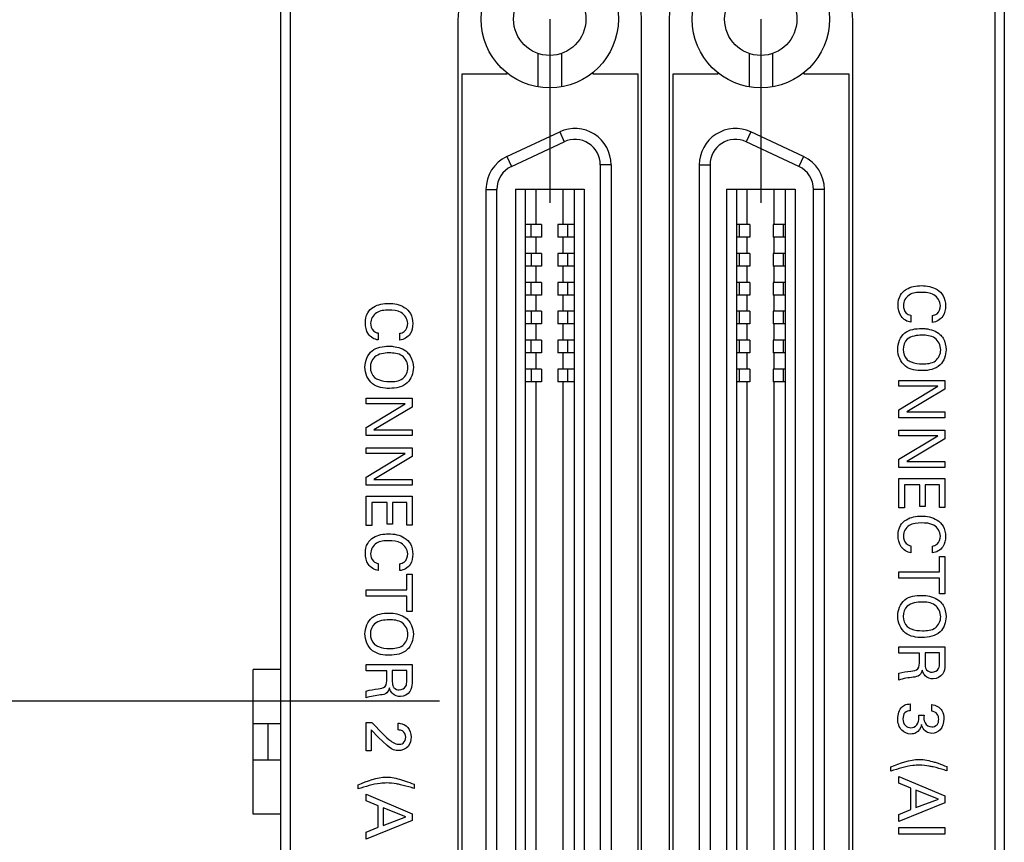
# Model space of a CAD drawing. Header units: inches. Extents: x 0.2 to 16.8, y 0.1 to 10.8.
# Tile 9 of 30: x 2.4 to 3.5, y 6.9 to 7.8. Entities that reach past the tile are written whole.
import ezdxf

# ---------------------------------------------------------------- set-up
doc = ezdxf.new("R2010")
doc.units = ezdxf.units.IN
doc.header["$LTSCALE"] = 0.935
doc.header["$MEASUREMENT"] = 0
doc.linetypes.add('CENTER', pattern=[0.6, 0.375, -0.075, 0.075, -0.075])
doc.layers.get('0').update_dxf_attribs({"linetype": 'CONTINUOUS'})
for name, color, linetype in [('02___PRT_ALL_AXES', 7, 'CONTINUOUS'), ('DEFAULT_1', 7, 'CENTER'), ('DIMENSIONS', 7, 'CONTINUOUS')]:
    doc.layers.add(name, color=color, linetype=linetype)
doc.styles.get("Standard").update_dxf_attribs({"font": 'txt', "width": 0.8})
doc.dimstyles.new('DIMSTYLE_1', dxfattribs={"dimtxt": 0.125, "dimasz": 0.18, "dimexe": 0.125, "dimexo": 0.0625, "dimgap": 0.0625, "dimtad": 0, "dimtih": 1, "dimtoh": 1, "dimzin": 4, "dimdsep": 46, "dimtxsty": 'STANDARD', "dimblk": '_FILLED', "dimblk1": '_FILLED', "dimblk2": '_FILLED', "dimcen": 0.09, "dimadec": 0, "dimazin": 0, "dimtp": 0.001, "dimtm": 0.001, "dimtfac": 1, "dimtofl": 0, "dimtmove": 0, "dimatfit": 3, "dimldrblk": '_FILLED', "dimfxl": 1, "dimtolj": 1, "dimtzin": 4, "dimarcsym": 0})

# ---------------------------------------------------------------- blocks, each defined once
blk = doc.blocks.new('_FILLED')
at = {"color": 0, "linetype": 'BYBLOCK'}
blk.add_solid([(0, 0), (-1, 0.1736), (-1, -0.1736)], dxfattribs=at)
blk = doc.blocks.new('*D10')
at = {"layer": 'DIMENSIONS', "color": 2, "linetype": 'CONTINUOUS'}
for p, q in [((2.892, 7.0838), (1.8141, 7.0838)), ((1.9391, 7.0838), (1.9391, 6.3458)), ((1.9391, 5.3578), (1.9391, 6.0958)), ((2.8802, 5.3578), (1.8141, 5.3578))]:
    blk.add_line(p, q, dxfattribs=at)
at = {"layer": 'DIMENSIONS', "color": 2, "linetype": 'CONTINUOUS', "xscale": 0.18, "yscale": 0.18, "zscale": 0.18}
for p, rotation in [((1.9391, 7.0838), 90), ((1.9391, 5.3578), 270)]:
    blk.add_blockref('_FILLED', p, dxfattribs=dict(at, rotation=rotation))
at = {"layer": 'DIMENSIONS', "color": 2, "linetype": 'CONTINUOUS', "insert": (1.9391, 6.2833), "char_height": 0.125, "width": 1.125, "attachment_point": 2, "line_spacing_factor": 0.9}
blk.add_mtext('1.73{\\Ftxt.shx;\\W1.000000;\\H0.125000; }[43.8]', dxfattribs=at)
blk = doc.blocks.new('*D11')
at = {"layer": 'DIMENSIONS', "color": 2, "linetype": 'CONTINUOUS'}
for p, q in [((2.8011, 8.4971), (1.0641, 8.4971)), ((1.1891, 8.4971), (1.1891, 7.9155)), ((1.1891, 7.0838), (1.1891, 7.6655)), ((2.892, 7.0838), (1.0641, 7.0838))]:
    blk.add_line(p, q, dxfattribs=at)
at = {"layer": 'DIMENSIONS', "color": 2, "linetype": 'CONTINUOUS', "xscale": 0.18, "yscale": 0.18, "zscale": 0.18}
for p, rotation in [((1.1891, 8.4971), 90), ((1.1891, 7.0838), 270)]:
    blk.add_blockref('_FILLED', p, dxfattribs=dict(at, rotation=rotation))
at = {"layer": 'DIMENSIONS', "color": 2, "linetype": 'CONTINUOUS', "insert": (1.1891, 7.853), "char_height": 0.125, "width": 1.125, "attachment_point": 2, "line_spacing_factor": 0.9}
blk.add_mtext('1.41{\\Ftxt.shx;\\W1.000000;\\H0.125000; }[35.9]', dxfattribs=at)

msp = doc.modelspace()

# ---------------------------------------------------------------- linework, layer by layer
at = {"color": 7, "linetype": 'CONTINUOUS'}
for p, q in [((2.7192, 3.4814), (2.7192, 8.6191)), ((3.5072, 3.4814), (3.5072, 8.6191)), ((2.7292, 8.5891), (2.7292, 4.5191)), ((3.4972, 4.5191), (3.4972, 8.5891)), ((2.912, 7.8248), (2.912, 6.3398)), ((3.112, 6.3398), (3.112, 7.8248)), ((3.142, 7.8248), (3.142, 6.3398)), ((3.342, 6.3398), (3.342, 7.8248)), ((2.9992, 7.7887), (2.9992, 7.7522)), ((3.0247, 7.7887), (3.0247, 7.7522)), ((3.2291, 7.7887), (3.2291, 7.7522)), ((3.2547, 7.7887), (3.2547, 7.7522)), ((2.9654, 7.6764), (3.0229, 7.7032)), ((3.0229, 7.7032), (3.0279, 7.6925)), ((3.231, 7.7032), (3.226, 7.6925)), ((3.2884, 7.6764), (3.231, 7.7032)), ((2.9704, 7.6656), (3.0279, 7.6925)), ((3.2834, 7.6656), (3.226, 7.6925)), ((2.9654, 7.6764), (2.9704, 7.6656)), ((3.2884, 7.6764), (3.2834, 7.6656)), ((3.0671, 7.6675), (3.0671, 6.5002)), ((3.0789, 7.6675), (3.0671, 7.6675)), ((3.0789, 7.6675), (3.0789, 6.5002)), ((3.1749, 7.6675), (3.1749, 6.5002)), ((3.1749, 7.6675), (3.1868, 7.6675)), ((3.1868, 7.6675), (3.1868, 6.5002)), ((2.9427, 6.527), (2.9427, 7.6407)), ((2.9427, 7.6407), (2.9545, 7.6407)), ((2.9545, 6.527), (2.9545, 7.6407)), ((2.9746, 7.6409), (2.9746, 6.5267)), ((2.9746, 7.6409), (3.0494, 7.6409)), ((2.9854, 7.6409), (2.9854, 6.5267)), ((2.9972, 7.6025), (2.9972, 7.6409)), ((3.0267, 7.6025), (3.0267, 7.6409)), ((3.0385, 7.6409), (3.0385, 6.5267)), ((3.0494, 7.6409), (3.0494, 6.5267)), ((3.2045, 7.6409), (3.2045, 6.5267)), ((3.2045, 7.6409), (3.2793, 7.6409)), ((3.2153, 7.6409), (3.2153, 6.5267)), ((3.2271, 7.6025), (3.2271, 7.6409)), ((3.2566, 7.6025), (3.2566, 7.6409)), ((3.2684, 7.6409), (3.2684, 6.5267)), ((3.2793, 7.6409), (3.2793, 6.5267)), ((3.2994, 6.527), (3.2994, 7.6407)), ((3.3112, 7.6407), (3.2994, 7.6407)), ((3.3112, 6.527), (3.3112, 7.6407)), ((3.003, 7.6025), (2.9854, 7.6025)), ((2.9919, 7.5887), (2.9919, 7.6025)), ((3.003, 7.6025), (3.003, 7.5887)), ((3.0207, 7.6025), (3.0207, 7.5887)), ((3.0385, 7.6025), (3.0207, 7.6025)), ((3.0318, 7.5887), (3.0318, 7.6025)), ((3.2299, 7.6025), (3.2153, 7.6025)), ((3.2188, 7.5887), (3.2188, 7.6025)), ((3.2299, 7.6025), (3.2299, 7.5887)), ((3.2555, 7.6025), (3.2555, 7.5887)), ((3.2684, 7.6025), (3.2555, 7.6025)), ((3.2665, 7.5887), (3.2665, 7.6025)), ((3.003, 7.5887), (2.9854, 7.5887)), ((2.9972, 7.571), (2.9972, 7.5887)), ((3.0385, 7.5887), (3.0207, 7.5887)), ((3.0267, 7.571), (3.0267, 7.5887)), ((3.2299, 7.5887), (3.2153, 7.5887)), ((3.2271, 7.571), (3.2271, 7.5887)), ((3.2684, 7.5887), (3.2555, 7.5887)), ((3.2566, 7.571), (3.2566, 7.5887)), ((3.0031, 7.571), (2.9854, 7.571)), ((2.992, 7.5572), (2.992, 7.571)), ((3.0031, 7.571), (3.0031, 7.5572)), ((3.0208, 7.571), (3.0208, 7.5572)), ((3.0385, 7.571), (3.0208, 7.571)), ((3.0319, 7.5572), (3.0319, 7.571)), ((3.2299, 7.571), (3.2153, 7.571)), ((3.2188, 7.5572), (3.2188, 7.571)), ((3.2299, 7.571), (3.2299, 7.5572)), ((3.2555, 7.571), (3.2555, 7.5572)), ((3.2684, 7.571), (3.2555, 7.571)), ((3.2665, 7.5572), (3.2665, 7.571)), ((3.0031, 7.5572), (2.9854, 7.5572)), ((2.9972, 7.5395), (2.9972, 7.5572)), ((3.0385, 7.5572), (3.0208, 7.5572)), ((3.0267, 7.5395), (3.0267, 7.5572)), ((3.2299, 7.5572), (3.2153, 7.5572)), ((3.2271, 7.5395), (3.2271, 7.5572)), ((3.2684, 7.5572), (3.2555, 7.5572)), ((3.2566, 7.5395), (3.2566, 7.5572)), ((3.003, 7.5395), (2.9854, 7.5395)), ((2.9919, 7.5257), (2.9919, 7.5395)), ((3.003, 7.5395), (3.003, 7.5257)), ((3.0207, 7.5395), (3.0207, 7.5257)), ((3.0385, 7.5395), (3.0207, 7.5395)), ((3.0318, 7.5257), (3.0318, 7.5395)), ((3.2299, 7.5395), (3.2153, 7.5395)), ((3.2188, 7.5257), (3.2188, 7.5395)), ((3.2299, 7.5395), (3.2299, 7.5257)), ((3.2555, 7.5395), (3.2555, 7.5257)), ((3.2684, 7.5395), (3.2555, 7.5395)), ((3.2665, 7.5257), (3.2665, 7.5395)), ((3.003, 7.5257), (2.9854, 7.5257)), ((2.9972, 7.508), (2.9972, 7.5257)), ((3.0385, 7.5257), (3.0207, 7.5257)), ((3.0267, 7.508), (3.0267, 7.5257)), ((3.2299, 7.5257), (3.2153, 7.5257)), ((3.2271, 7.508), (3.2271, 7.5257)), ((3.2684, 7.5257), (3.2555, 7.5257)), ((3.2566, 7.508), (3.2566, 7.5257)), ((3.0031, 7.508), (2.9854, 7.508)), ((2.992, 7.4942), (2.992, 7.508)), ((3.0031, 7.508), (3.0031, 7.4942)), ((3.0208, 7.508), (3.0208, 7.4942)), ((3.0385, 7.508), (3.0208, 7.508)), ((3.0319, 7.4942), (3.0319, 7.508)), ((3.2299, 7.508), (3.2153, 7.508)), ((3.2188, 7.4942), (3.2188, 7.508)), ((3.2299, 7.508), (3.2299, 7.4942)), ((3.2555, 7.508), (3.2555, 7.4942)), ((3.2684, 7.508), (3.2555, 7.508)), ((3.2665, 7.4942), (3.2665, 7.508)), ((3.0031, 7.4942), (2.9854, 7.4942)), ((2.9972, 7.4765), (2.9972, 7.4942)), ((3.0385, 7.4942), (3.0208, 7.4942)), ((3.0267, 7.4765), (3.0267, 7.4942)), ((3.2299, 7.4942), (3.2153, 7.4942)), ((3.2271, 7.4765), (3.2271, 7.4942)), ((3.2684, 7.4942), (3.2555, 7.4942)), ((3.2566, 7.4765), (3.2566, 7.4942)), ((3.003, 7.4765), (2.9854, 7.4765)), ((2.9919, 7.4627), (2.9919, 7.4765)), ((3.003, 7.4765), (3.003, 7.4627)), ((3.0207, 7.4765), (3.0207, 7.4627)), ((3.0385, 7.4765), (3.0207, 7.4765)), ((3.0318, 7.4627), (3.0318, 7.4765)), ((3.2299, 7.4765), (3.2153, 7.4765)), ((3.2188, 7.4627), (3.2188, 7.4765)), ((3.2299, 7.4765), (3.2299, 7.4627)), ((3.2555, 7.4765), (3.2555, 7.4627)), ((3.2684, 7.4765), (3.2555, 7.4765)), ((3.2665, 7.4627), (3.2665, 7.4765)), ((3.003, 7.4627), (2.9854, 7.4627)), ((2.9972, 7.445), (2.9972, 7.4627)), ((3.0385, 7.4627), (3.0207, 7.4627)), ((3.0267, 7.445), (3.0267, 7.4627)), ((3.2299, 7.4627), (3.2153, 7.4627)), ((3.2271, 7.445), (3.2271, 7.4627)), ((3.2684, 7.4627), (3.2555, 7.4627)), ((3.2566, 7.445), (3.2566, 7.4627)), ((3.0031, 7.445), (2.9854, 7.445)), ((2.992, 7.4313), (2.992, 7.445)), ((3.0031, 7.445), (3.0031, 7.4313)), ((3.0208, 7.445), (3.0208, 7.4313)), ((3.0385, 7.445), (3.0208, 7.445)), ((3.0319, 7.4313), (3.0319, 7.445)), ((3.2299, 7.445), (3.2153, 7.445)), ((3.2188, 7.4313), (3.2188, 7.445)), ((3.2299, 7.445), (3.2299, 7.4313)), ((3.2555, 7.445), (3.2555, 7.4313)), ((3.2684, 7.445), (3.2555, 7.445)), ((3.2665, 7.4313), (3.2665, 7.445)), ((3.0031, 7.4313), (2.9854, 7.4313)), ((2.9972, 6.7364), (2.9972, 7.4313)), ((3.0385, 7.4313), (3.0208, 7.4313)), ((3.0267, 6.7364), (3.0267, 7.4313)), ((3.2299, 7.4313), (3.2153, 7.4313)), ((3.2271, 6.7364), (3.2271, 7.4313)), ((3.2684, 7.4313), (3.2555, 7.4313)), ((3.2566, 6.7364), (3.2566, 7.4313)), ((2.6891, 6.9606), (2.6891, 7.1181)), ((2.7192, 7.1181), (2.6891, 7.1181)), ((2.7192, 7.059), (2.6891, 7.059)), ((2.7049, 7.059), (2.7049, 7.0196)), ((2.7192, 7.0196), (2.6891, 7.0196)), ((2.7192, 6.9606), (2.6891, 6.9606))]:
    msp.add_line(p, q, dxfattribs=at)
at = {"color": 40, "linetype": 'CONTINUOUS'}
for p, q in [((3.4054, 7.5037), (3.4054, 7.4961)), ((3.4289, 7.4959), (3.4289, 7.5034)), ((2.8252, 7.4844), (2.8252, 7.4768)), ((2.8486, 7.4766), (2.8486, 7.4841)), ((3.3922, 7.4264), (3.3922, 7.4328)), ((3.3922, 7.4328), (3.4424, 7.4328)), ((3.4424, 7.4328), (3.4424, 7.4231)), ((3.3922, 7.4009), (3.4348, 7.4264)), ((3.4348, 7.4264), (3.3922, 7.4264)), ((3.4424, 7.4231), (3.4009, 7.3984)), ((2.812, 7.4071), (2.812, 7.4135)), ((2.812, 7.4135), (2.8621, 7.4135)), ((2.8621, 7.4135), (2.8621, 7.4038)), ((2.812, 7.3816), (2.8546, 7.4071)), ((2.8546, 7.4071), (2.812, 7.4071)), ((2.8621, 7.4038), (2.8206, 7.3791)), ((3.3922, 7.392), (3.3922, 7.4009)), ((3.4424, 7.392), (3.3922, 7.392)), ((3.4009, 7.3984), (3.4424, 7.3984)), ((3.4424, 7.3984), (3.4424, 7.392)), ((2.812, 7.3727), (2.812, 7.3816)), ((2.8206, 7.3791), (2.8621, 7.3791)), ((2.8621, 7.3791), (2.8621, 7.3727)), ((3.3922, 7.3724), (3.3922, 7.3787)), ((3.3922, 7.3787), (3.4424, 7.3787)), ((3.4424, 7.3787), (3.4424, 7.3691)), ((2.8621, 7.3727), (2.812, 7.3727)), ((3.3922, 7.3469), (3.4348, 7.3724)), ((3.4348, 7.3724), (3.3922, 7.3724)), ((3.4424, 7.3691), (3.4009, 7.3444)), ((2.812, 7.3531), (2.812, 7.3594)), ((2.812, 7.3594), (2.8621, 7.3594)), ((2.8621, 7.3594), (2.8621, 7.3498)), ((2.812, 7.3276), (2.8546, 7.3531)), ((2.8546, 7.3531), (2.812, 7.3531)), ((2.8621, 7.3498), (2.8206, 7.3251)), ((3.3922, 7.338), (3.3922, 7.3469)), ((3.4424, 7.338), (3.3922, 7.338)), ((3.4009, 7.3444), (3.4424, 7.3444)), ((3.4424, 7.3444), (3.4424, 7.338)), ((2.812, 7.3187), (2.812, 7.3276)), ((2.8206, 7.3251), (2.8621, 7.3251)), ((2.8621, 7.3251), (2.8621, 7.3187)), ((3.3922, 7.294), (3.3922, 7.326)), ((3.3922, 7.326), (3.4424, 7.326)), ((3.4424, 7.326), (3.4424, 7.2946)), ((2.8621, 7.3187), (2.812, 7.3187)), ((3.3983, 7.3191), (3.3983, 7.294)), ((3.415, 7.3191), (3.3983, 7.3191)), ((3.415, 7.2957), (3.415, 7.3191)), ((3.4209, 7.3191), (3.4209, 7.2957)), ((3.4365, 7.3191), (3.4209, 7.3191)), ((3.4365, 7.2946), (3.4365, 7.3191)), ((2.812, 7.2747), (2.812, 7.3067)), ((2.812, 7.3067), (2.8621, 7.3067)), ((2.8621, 7.3067), (2.8621, 7.2752)), ((2.8181, 7.2998), (2.8181, 7.2747)), ((2.8348, 7.2998), (2.8181, 7.2998)), ((2.8348, 7.2764), (2.8348, 7.2998)), ((2.8406, 7.2998), (2.8406, 7.2764)), ((2.8562, 7.2998), (2.8406, 7.2998)), ((2.8562, 7.2752), (2.8562, 7.2998)), ((3.3983, 7.294), (3.3922, 7.294)), ((3.4209, 7.2957), (3.415, 7.2957)), ((3.4424, 7.2946), (3.4365, 7.2946)), ((2.8181, 7.2747), (2.812, 7.2747)), ((2.8406, 7.2764), (2.8348, 7.2764)), ((2.8621, 7.2752), (2.8562, 7.2752)), ((3.4054, 7.2529), (3.4054, 7.2452)), ((3.4289, 7.2451), (3.4289, 7.2525)), ((3.4365, 7.2243), (3.4365, 7.2411)), ((3.4365, 7.2411), (3.4424, 7.2411)), ((3.4424, 7.2411), (3.4424, 7.2006)), ((2.8252, 7.2336), (2.8252, 7.2259)), ((2.8486, 7.2258), (2.8486, 7.2332)), ((2.8562, 7.205), (2.8562, 7.2218)), ((2.8562, 7.2218), (2.8621, 7.2218)), ((2.8621, 7.2218), (2.8621, 7.1813)), ((3.3922, 7.2174), (3.3922, 7.2243)), ((3.3922, 7.2243), (3.4365, 7.2243)), ((3.4365, 7.2174), (3.3922, 7.2174)), ((3.4365, 7.2006), (3.4365, 7.2174)), ((2.812, 7.1981), (2.812, 7.205)), ((2.812, 7.205), (2.8562, 7.205)), ((2.8562, 7.1981), (2.812, 7.1981)), ((2.8562, 7.1813), (2.8562, 7.1981)), ((3.4424, 7.2006), (3.4365, 7.2006)), ((2.8621, 7.1813), (2.8562, 7.1813)), ((3.3922, 7.136), (3.3922, 7.1429)), ((3.3922, 7.1429), (3.4424, 7.1429)), ((3.4424, 7.1429), (3.4424, 7.125)), ((3.4149, 7.136), (3.3922, 7.136)), ((3.4149, 7.1273), (3.4149, 7.136)), ((3.4208, 7.1362), (3.4208, 7.1252)), ((3.4366, 7.1362), (3.4208, 7.1362)), ((3.4366, 7.1252), (3.4366, 7.1362)), ((2.812, 7.1167), (2.812, 7.1236)), ((2.812, 7.1236), (2.8621, 7.1236)), ((2.8621, 7.1236), (2.8621, 7.1057)), ((2.8346, 7.1167), (2.812, 7.1167)), ((2.8346, 7.108), (2.8346, 7.1167)), ((2.8405, 7.1169), (2.8405, 7.1059)), ((2.8563, 7.1169), (2.8405, 7.1169)), ((2.8563, 7.1059), (2.8563, 7.1169)), ((3.3922, 7.1066), (3.3922, 7.114)), ((2.812, 7.0873), (2.812, 7.0947)), ((3.4046, 7.0806), (3.4046, 7.0733)), ((3.4281, 7.0728), (3.4281, 7.0799)), ((3.4141, 7.0685), (3.4198, 7.0685)), ((2.812, 7.0297), (2.812, 7.0603)), ((2.812, 7.0603), (2.8183, 7.0603)), ((2.8183, 7.0603), (2.8307, 7.0477)), ((2.8469, 7.0523), (2.8469, 7.0596)), ((2.8174, 7.0526), (2.8174, 7.0297)), ((2.8254, 7.0442), (2.8174, 7.0526)), ((2.8349, 7.0353), (2.8254, 7.0442)), ((2.8174, 7.0297), (2.812, 7.0297)), ((3.3837, 7.0075), (3.3837, 7.012)), ((3.4445, 7.0125), (3.4445, 7.0079)), ((2.8034, 6.9882), (2.8034, 6.9927)), ((2.8642, 6.9932), (2.8642, 6.9886)), ((3.3922, 6.9944), (3.3922, 7.0016)), ((3.3922, 7.0016), (3.4424, 6.9805)), ((3.4053, 6.989), (3.3922, 6.9944)), ((2.812, 6.9751), (2.812, 6.9823)), ((2.812, 6.9823), (2.8621, 6.9612)), ((3.4053, 6.9657), (3.4053, 6.989)), ((3.4109, 6.9868), (3.4109, 6.9678)), ((3.4355, 6.9771), (3.4109, 6.9868)), ((2.825, 6.9697), (2.812, 6.9751)), ((3.4424, 6.973), (3.3922, 6.9527)), ((3.4109, 6.9678), (3.4355, 6.9771)), ((3.4424, 6.9805), (3.4424, 6.973)), ((2.825, 6.9464), (2.825, 6.9697)), ((2.8307, 6.9675), (2.8307, 6.9485)), ((2.8553, 6.9578), (2.8307, 6.9675)), ((2.8621, 6.9612), (2.8621, 6.9537)), ((3.3922, 6.9603), (3.4053, 6.9657)), ((3.3922, 6.9527), (3.3922, 6.9603)), ((2.8621, 6.9537), (2.812, 6.9334)), ((2.8307, 6.9485), (2.8553, 6.9578)), ((2.812, 6.941), (2.825, 6.9464)), ((2.812, 6.9334), (2.812, 6.941)), ((3.3922, 6.939), (3.3922, 6.946)), ((3.3922, 6.946), (3.4424, 6.946)), ((3.4424, 6.939), (3.3922, 6.939)), ((3.4424, 6.946), (3.4424, 6.939))]:
    msp.add_line(p, q, dxfattribs=at)
at = {"color": 7, "linetype": 'CONTINUOUS'}
for centre, radius in [((3.012, 7.8259), 0.0748), ((3.2419, 7.8259), 0.0748), ((3.012, 7.8259), 0.0394), ((3.2419, 7.8259), 0.0394)]:
    msp.add_circle(centre, radius, dxfattribs=at)
for centre, radius, start, end in [((3.012, 7.8248), 0.1, 0, 180), ((3.242, 7.8248), 0.1, 0, 180), ((3.0395, 7.6675), 0.0394, 0, 115), ((3.2143, 7.6675), 0.0394, 65, 180), ((3.0395, 7.6675), 0.0276, 0, 115), ((3.2143, 7.6675), 0.0276, 65, 180), ((2.982, 7.6407), 0.0394, 115, 180), ((3.2718, 7.6407), 0.0394, 0, 65), ((2.982, 7.6407), 0.0276, 115, 180), ((3.2718, 7.6407), 0.0276, 0, 65)]:
    msp.add_arc(centre, radius, start, end, dxfattribs=at)
at = {"color": 40, "linetype": 'CONTINUOUS'}
for points, knots in [([(3.3915, 7.5148), (3.3915, 7.5185), (3.3928, 7.5255), (3.4021, 7.5344), (3.4112, 7.5359), (3.4168, 7.5359)], [0, 0, 0, 0, 0.299594, 0.545589, 1, 1, 1, 1]), ([(3.4168, 7.5359), (3.4227, 7.5359), (3.4322, 7.5342), (3.4417, 7.5249), (3.4431, 7.5177), (3.4431, 7.5139)], [0, 0, 0, 0, 0.460697, 0.705875, 1, 1, 1, 1]), ([(3.4168, 7.5285), (3.4123, 7.5285), (3.4026, 7.528), (3.3972, 7.5186), (3.3972, 7.5143)], [0, 0, 0, 0, 0.512228, 1, 1, 1, 1]), ([(3.4376, 7.5142), (3.4376, 7.5188), (3.4312, 7.5281), (3.4214, 7.5285), (3.4168, 7.5285)], [0, 0, 0, 0, 0.499755, 1, 1, 1, 1]), ([(2.8112, 7.4955), (2.8112, 7.4992), (2.8125, 7.5062), (2.8218, 7.5151), (2.8309, 7.5166), (2.8365, 7.5166)], [0, 0, 0, 0, 0.299483, 0.545469, 1, 1, 1, 1]), ([(2.8366, 7.5092), (2.832, 7.5092), (2.8223, 7.5087), (2.8169, 7.4993), (2.8169, 7.495)], [0, 0, 0, 0, 0.512308, 1, 1, 1, 1]), ([(2.8365, 7.5166), (2.8424, 7.5166), (2.8519, 7.5149), (2.8615, 7.5056), (2.8628, 7.4984), (2.8628, 7.4946)], [0, 0, 0, 0, 0.460604, 0.705778, 1, 1, 1, 1]), ([(2.8573, 7.4949), (2.8573, 7.4995), (2.8509, 7.5088), (2.8411, 7.5092), (2.8366, 7.5092)], [0, 0, 0, 0, 0.499757, 1, 1, 1, 1]), ([(3.4054, 7.4961), (3.4013, 7.4965), (3.3931, 7.5017), (3.3915, 7.5106), (3.3915, 7.5148)], [0, 0, 0, 0, 0.497532, 1, 1, 1, 1]), ([(3.4289, 7.5034), (3.4306, 7.5036), (3.4358, 7.5052), (3.4376, 7.511), (3.4376, 7.5142)], [0, 0, 0, 0, 0.355976, 1, 1, 1, 1]), ([(3.4431, 7.5139), (3.4431, 7.51), (3.4417, 7.5012), (3.4333, 7.4963), (3.4289, 7.4959)], [0, 0, 0, 0, 0.469036, 1, 1, 1, 1]), ([(2.8252, 7.4768), (2.821, 7.4772), (2.8128, 7.4824), (2.8112, 7.4913), (2.8112, 7.4955)], [0, 0, 0, 0, 0.49743, 1, 1, 1, 1]), ([(2.8486, 7.4841), (2.8503, 7.4843), (2.8555, 7.4859), (2.8573, 7.4917), (2.8573, 7.4949)], [0, 0, 0, 0, 0.355935, 1, 1, 1, 1]), ([(2.8628, 7.4946), (2.8628, 7.4907), (2.8615, 7.4819), (2.853, 7.477), (2.8486, 7.4766)], [0, 0, 0, 0, 0.46906, 1, 1, 1, 1]), ([(3.3911, 7.4666), (3.3911, 7.4731), (3.3965, 7.4873), (3.4107, 7.4893), (3.417, 7.4893)], [0, 0, 0, 0, 0.507959, 1, 1, 1, 1]), ([(3.417, 7.4893), (3.4185, 7.4893), (3.4256, 7.489), (3.433, 7.4866), (3.437, 7.4828)], [0, 0, 0, 0, 0.221868, 1, 1, 1, 1]), ([(3.4379, 7.466), (3.4379, 7.4708), (3.4328, 7.4812), (3.4222, 7.482), (3.4174, 7.482)], [0, 0, 0, 0, 0.496521, 1, 1, 1, 1]), ([(3.437, 7.4828), (3.4383, 7.4816), (3.4423, 7.4768), (3.4437, 7.4704), (3.4437, 7.4661)], [0, 0, 0, 0, 0.29312, 1, 1, 1, 1]), ([(2.8108, 7.4473), (2.8108, 7.4538), (2.8162, 7.468), (2.8304, 7.47), (2.8367, 7.47)], [0, 0, 0, 0, 0.507833, 1, 1, 1, 1]), ([(2.8367, 7.47), (2.8383, 7.47), (2.8453, 7.4697), (2.8527, 7.4673), (2.8567, 7.4635)], [0, 0, 0, 0, 0.221573, 1, 1, 1, 1]), ([(3.4178, 7.4434), (3.4115, 7.4434), (3.397, 7.4454), (3.3911, 7.4599), (3.3911, 7.4666)], [0, 0, 0, 0, 0.485866, 1, 1, 1, 1]), ([(3.4437, 7.4661), (3.4437, 7.4602), (3.4389, 7.4462), (3.4246, 7.4434), (3.4178, 7.4434)], [0, 0, 0, 0, 0.46728, 1, 1, 1, 1]), ([(3.4179, 7.4508), (3.4228, 7.4508), (3.4332, 7.4514), (3.4379, 7.4616), (3.4379, 7.466)], [0, 0, 0, 0, 0.525969, 1, 1, 1, 1]), ([(2.8576, 7.4467), (2.8576, 7.4515), (2.8526, 7.4619), (2.8419, 7.4627), (2.8371, 7.4627)], [0, 0, 0, 0, 0.496579, 1, 1, 1, 1]), ([(2.8567, 7.4635), (2.858, 7.4623), (2.862, 7.4575), (2.8635, 7.4511), (2.8635, 7.4468)], [0, 0, 0, 0, 0.292895, 1, 1, 1, 1]), ([(3.4015, 7.4553), (3.4028, 7.4543), (3.4079, 7.4515), (3.4138, 7.4508), (3.4179, 7.4508)], [0, 0, 0, 0, 0.282105, 1, 1, 1, 1]), ([(2.8375, 7.4241), (2.8312, 7.4241), (2.8167, 7.4261), (2.8108, 7.4406), (2.8108, 7.4473)], [0, 0, 0, 0, 0.48593, 1, 1, 1, 1]), ([(2.8635, 7.4468), (2.8635, 7.4408), (2.8587, 7.4269), (2.8443, 7.4241), (2.8375, 7.4241)], [0, 0, 0, 0, 0.467301, 1, 1, 1, 1]), ([(2.8376, 7.4315), (2.8425, 7.4315), (2.8529, 7.4321), (2.8576, 7.4423), (2.8576, 7.4467)], [0, 0, 0, 0, 0.525859, 1, 1, 1, 1]), ([(2.8213, 7.436), (2.8225, 7.435), (2.8276, 7.4322), (2.8335, 7.4315), (2.8376, 7.4315)], [0, 0, 0, 0, 0.281979, 1, 1, 1, 1]), ([(3.3915, 7.264), (3.3915, 7.2677), (3.3928, 7.2747), (3.4021, 7.2836), (3.4112, 7.2851), (3.4168, 7.2851)], [0, 0, 0, 0, 0.299533, 0.545548, 1, 1, 1, 1]), ([(3.4168, 7.2851), (3.4227, 7.2851), (3.4322, 7.2834), (3.4417, 7.2741), (3.4431, 7.2669), (3.4431, 7.2631)], [0, 0, 0, 0, 0.460623, 0.705804, 1, 1, 1, 1]), ([(3.4168, 7.2776), (3.4123, 7.2776), (3.4026, 7.2772), (3.3972, 7.2678), (3.3972, 7.2635)], [0, 0, 0, 0, 0.512282, 1, 1, 1, 1]), ([(3.4376, 7.2634), (3.4376, 7.268), (3.4312, 7.2773), (3.4214, 7.2776), (3.4168, 7.2776)], [0, 0, 0, 0, 0.499706, 1, 1, 1, 1]), ([(2.8112, 7.2447), (2.8112, 7.2484), (2.8125, 7.2554), (2.8218, 7.2643), (2.8309, 7.2658), (2.8365, 7.2658)], [0, 0, 0, 0, 0.299544, 0.545511, 1, 1, 1, 1]), ([(2.8365, 7.2658), (2.8424, 7.2658), (2.8519, 7.2641), (2.8615, 7.2548), (2.8628, 7.2476), (2.8628, 7.2438)], [0, 0, 0, 0, 0.460665, 0.705837, 1, 1, 1, 1]), ([(3.4054, 7.2452), (3.4013, 7.2457), (3.3931, 7.2509), (3.3915, 7.2598), (3.3915, 7.264)], [0, 0, 0, 0, 0.497496, 1, 1, 1, 1]), ([(3.4289, 7.2525), (3.4306, 7.2528), (3.4358, 7.2543), (3.4376, 7.2602), (3.4376, 7.2634)], [0, 0, 0, 0, 0.35605, 1, 1, 1, 1]), ([(3.4431, 7.2631), (3.4431, 7.2592), (3.4417, 7.2504), (3.4333, 7.2454), (3.4289, 7.2451)], [0, 0, 0, 0, 0.469045, 1, 1, 1, 1]), ([(2.8366, 7.2583), (2.832, 7.2583), (2.8223, 7.2579), (2.8169, 7.2485), (2.8169, 7.2441)], [0, 0, 0, 0, 0.512308, 1, 1, 1, 1]), ([(2.8573, 7.2441), (2.8573, 7.2486), (2.8509, 7.258), (2.8411, 7.2583), (2.8366, 7.2583)], [0, 0, 0, 0, 0.499765, 1, 1, 1, 1]), ([(2.8252, 7.2259), (2.821, 7.2264), (2.8128, 7.2316), (2.8112, 7.2405), (2.8112, 7.2447)], [0, 0, 0, 0, 0.497389, 1, 1, 1, 1]), ([(2.8486, 7.2332), (2.8503, 7.2335), (2.8555, 7.235), (2.8573, 7.2409), (2.8573, 7.2441)], [0, 0, 0, 0, 0.355881, 1, 1, 1, 1]), ([(2.8628, 7.2438), (2.8628, 7.2399), (2.8615, 7.2311), (2.853, 7.2261), (2.8486, 7.2258)], [0, 0, 0, 0, 0.469178, 1, 1, 1, 1]), ([(3.3911, 7.1762), (3.3911, 7.1826), (3.3965, 7.1968), (3.4107, 7.1988), (3.417, 7.1988)], [0, 0, 0, 0, 0.507945, 1, 1, 1, 1]), ([(3.417, 7.1988), (3.4185, 7.1988), (3.4256, 7.1985), (3.433, 7.1961), (3.437, 7.1924)], [0, 0, 0, 0, 0.221872, 1, 1, 1, 1]), ([(3.4379, 7.1755), (3.4379, 7.1803), (3.4328, 7.1908), (3.4222, 7.1915), (3.4174, 7.1915)], [0, 0, 0, 0, 0.496439, 1, 1, 1, 1]), ([(3.437, 7.1924), (3.4383, 7.1911), (3.4423, 7.1864), (3.4437, 7.1799), (3.4437, 7.1756)], [0, 0, 0, 0, 0.293056, 1, 1, 1, 1]), ([(2.8108, 7.1568), (2.8108, 7.1633), (2.8162, 7.1775), (2.8304, 7.1795), (2.8367, 7.1795)], [0, 0, 0, 0, 0.507915, 1, 1, 1, 1]), ([(2.8367, 7.1795), (2.8383, 7.1795), (2.8453, 7.1792), (2.8527, 7.1768), (2.8567, 7.1731)], [0, 0, 0, 0, 0.221573, 1, 1, 1, 1]), ([(3.4178, 7.1529), (3.4115, 7.1529), (3.397, 7.155), (3.3911, 7.1694), (3.3911, 7.1762)], [0, 0, 0, 0, 0.485897, 1, 1, 1, 1]), ([(3.4437, 7.1756), (3.4437, 7.1697), (3.4389, 7.1557), (3.4246, 7.1529), (3.4178, 7.1529)], [0, 0, 0, 0, 0.467265, 1, 1, 1, 1]), ([(3.4179, 7.1603), (3.4228, 7.1603), (3.4332, 7.1609), (3.4379, 7.1711), (3.4379, 7.1755)], [0, 0, 0, 0, 0.52589, 1, 1, 1, 1]), ([(2.8576, 7.1562), (2.8576, 7.161), (2.8526, 7.1715), (2.8419, 7.1722), (2.8371, 7.1722)], [0, 0, 0, 0, 0.496638, 1, 1, 1, 1]), ([(2.8567, 7.1731), (2.858, 7.1718), (2.862, 7.167), (2.8635, 7.1606), (2.8635, 7.1563)], [0, 0, 0, 0, 0.292858, 1, 1, 1, 1]), ([(3.4015, 7.1648), (3.4028, 7.1638), (3.4079, 7.161), (3.4138, 7.1603), (3.4179, 7.1603)], [0, 0, 0, 0, 0.282119, 1, 1, 1, 1]), ([(2.8375, 7.1336), (2.8312, 7.1336), (2.8167, 7.1357), (2.8108, 7.1501), (2.8108, 7.1568)], [0, 0, 0, 0, 0.485938, 1, 1, 1, 1]), ([(2.8635, 7.1563), (2.8635, 7.1504), (2.8587, 7.1364), (2.8443, 7.1336), (2.8375, 7.1336)], [0, 0, 0, 0, 0.467316, 1, 1, 1, 1]), ([(2.8376, 7.141), (2.8425, 7.141), (2.8529, 7.1416), (2.8576, 7.1518), (2.8576, 7.1562)], [0, 0, 0, 0, 0.525859, 1, 1, 1, 1]), ([(2.8213, 7.1455), (2.8225, 7.1445), (2.8276, 7.1417), (2.8335, 7.141), (2.8376, 7.141)], [0, 0, 0, 0, 0.281965, 1, 1, 1, 1]), ([(3.4055, 7.1163), (3.4081, 7.1166), (3.4146, 7.1177), (3.4149, 7.1244), (3.4149, 7.1273)], [0, 0, 0, 0, 0.479593, 1, 1, 1, 1]), ([(3.4208, 7.1252), (3.4208, 7.1248), (3.4208, 7.1226), (3.421, 7.1202), (3.4219, 7.1186)], [0, 0, 0, 0, 0.16209, 1, 1, 1, 1]), ([(3.4284, 7.1152), (3.4312, 7.1152), (3.4365, 7.118), (3.4366, 7.1231), (3.4366, 7.1252)], [0, 0, 0, 0, 0.570641, 1, 1, 1, 1]), ([(3.4424, 7.125), (3.4424, 7.1242), (3.4424, 7.1203), (3.4418, 7.1161), (3.4401, 7.1134)], [0, 0, 0, 0, 0.200528, 1, 1, 1, 1]), ([(3.4177, 7.1173), (3.4172, 7.1154), (3.4152, 7.1109), (3.4104, 7.1099), (3.408, 7.1097)], [0, 0, 0, 0, 0.463097, 1, 1, 1, 1]), ([(3.4209, 7.1114), (3.4204, 7.1119), (3.419, 7.1137), (3.4181, 7.1158), (3.4177, 7.1173)], [0, 0, 0, 0, 0.310337, 1, 1, 1, 1]), ([(3.4219, 7.1186), (3.4221, 7.1182), (3.4236, 7.1162), (3.4263, 7.1152), (3.4284, 7.1152)], [0, 0, 0, 0, 0.153771, 1, 1, 1, 1]), ([(2.8252, 7.097), (2.8278, 7.0973), (2.8344, 7.0984), (2.8346, 7.1051), (2.8346, 7.108)], [0, 0, 0, 0, 0.479546, 1, 1, 1, 1]), ([(2.8405, 7.1059), (2.8405, 7.1055), (2.8406, 7.1033), (2.8407, 7.1009), (2.8416, 7.0993)], [0, 0, 0, 0, 0.162577, 1, 1, 1, 1]), ([(2.8482, 7.0959), (2.8509, 7.0959), (2.8563, 7.0987), (2.8563, 7.1038), (2.8563, 7.1059)], [0, 0, 0, 0, 0.570443, 1, 1, 1, 1]), ([(2.8621, 7.1057), (2.8621, 7.1049), (2.8621, 7.101), (2.8615, 7.0968), (2.8598, 7.0941)], [0, 0, 0, 0, 0.200236, 1, 1, 1, 1]), ([(2.8374, 7.098), (2.8369, 7.0961), (2.8349, 7.0916), (2.8301, 7.0906), (2.8277, 7.0904)], [0, 0, 0, 0, 0.463481, 1, 1, 1, 1]), ([(2.8407, 7.0921), (2.8402, 7.0926), (2.8387, 7.0944), (2.8378, 7.0965), (2.8374, 7.098)], [0, 0, 0, 0, 0.310609, 1, 1, 1, 1]), ([(2.8416, 7.0993), (2.8418, 7.0989), (2.8433, 7.0969), (2.8461, 7.0959), (2.8482, 7.0959)], [0, 0, 0, 0, 0.15392, 1, 1, 1, 1]), ([(3.3961, 7.0778), (3.3968, 7.0784), (3.3993, 7.0802), (3.4025, 7.0806), (3.4046, 7.0806)], [0, 0, 0, 0, 0.308372, 1, 1, 1, 1]), ([(3.4281, 7.0799), (3.4324, 7.0797), (3.4402, 7.0752), (3.4412, 7.0674), (3.4412, 7.0643)], [0, 0, 0, 0, 0.578936, 1, 1, 1, 1]), ([(3.4046, 7.0733), (3.4026, 7.0733), (3.3978, 7.0717), (3.3967, 7.0668), (3.3967, 7.0644)], [0, 0, 0, 0, 0.463139, 1, 1, 1, 1]), ([(3.4198, 7.0685), (3.4195, 7.0657), (3.4194, 7.0596), (3.4252, 7.0556), (3.4281, 7.0556)], [0, 0, 0, 0, 0.491398, 1, 1, 1, 1]), ([(3.4357, 7.0641), (3.4357, 7.066), (3.4348, 7.0705), (3.4304, 7.0726), (3.4281, 7.0728)], [0, 0, 0, 0, 0.454523, 1, 1, 1, 1]), ([(2.8469, 7.0596), (2.8476, 7.0596), (2.8515, 7.0594), (2.8554, 7.0575), (2.8575, 7.0551)], [0, 0, 0, 0, 0.18457, 1, 1, 1, 1]), ([(3.4052, 7.0479), (3.4017, 7.0479), (3.3935, 7.0515), (3.3911, 7.0601), (3.3911, 7.0646)], [0, 0, 0, 0, 0.439653, 1, 1, 1, 1]), ([(3.3967, 7.0644), (3.3967, 7.0618), (3.3982, 7.0566), (3.4032, 7.0548), (3.4053, 7.0548)], [0, 0, 0, 0, 0.553446, 1, 1, 1, 1]), ([(3.4169, 7.0582), (3.4164, 7.0546), (3.4129, 7.0489), (3.4072, 7.0479), (3.4052, 7.0479)], [0, 0, 0, 0, 0.650983, 1, 1, 1, 1]), ([(3.4053, 7.0548), (3.4064, 7.0548), (3.4104, 7.0554), (3.4132, 7.0591), (3.4138, 7.0618)], [0, 0, 0, 0, 0.294336, 1, 1, 1, 1]), ([(3.4282, 7.0486), (3.4272, 7.0486), (3.422, 7.0492), (3.4178, 7.0542), (3.4169, 7.0582)], [0, 0, 0, 0, 0.209375, 1, 1, 1, 1]), ([(3.4281, 7.0556), (3.4302, 7.0556), (3.4349, 7.0573), (3.4357, 7.062), (3.4357, 7.0641)], [0, 0, 0, 0, 0.501108, 1, 1, 1, 1]), ([(3.4412, 7.0643), (3.4412, 7.0601), (3.4393, 7.052), (3.4315, 7.0486), (3.4282, 7.0486)], [0, 0, 0, 0, 0.559189, 1, 1, 1, 1]), ([(2.8553, 7.0444), (2.8553, 7.047), (2.8531, 7.0518), (2.8486, 7.0523), (2.8469, 7.0523)], [0, 0, 0, 0, 0.606173, 1, 1, 1, 1]), ([(2.8389, 7.0403), (2.8398, 7.0396), (2.8423, 7.0379), (2.8454, 7.0367), (2.8475, 7.0367)], [0, 0, 0, 0, 0.332932, 1, 1, 1, 1]), ([(2.861, 7.0447), (2.861, 7.0411), (2.8592, 7.0329), (2.8509, 7.0298), (2.8469, 7.0298)], [0, 0, 0, 0, 0.474307, 1, 1, 1, 1]), ([(2.8475, 7.0367), (2.8491, 7.0367), (2.8535, 7.0375), (2.8553, 7.0421), (2.8553, 7.0444)], [0, 0, 0, 0, 0.41141, 1, 1, 1, 1]), ([(2.8469, 7.0298), (2.8462, 7.0298), (2.8417, 7.0299), (2.8378, 7.033), (2.8349, 7.0353)], [0, 0, 0, 0, 0.167765, 1, 1, 1, 1]), ([(3.4147, 7.014), (3.4124, 7.014), (3.4017, 7.0133), (3.3915, 7.0099), (3.3837, 7.0075)], [0, 0, 0, 0, 0.225353, 1, 1, 1, 1]), ([(3.4298, 7.012), (3.4283, 7.0123), (3.4234, 7.0134), (3.4183, 7.014), (3.4147, 7.014)], [0, 0, 0, 0, 0.298991, 1, 1, 1, 1]), ([(3.4308, 7.0174), (3.4323, 7.017), (3.4369, 7.0155), (3.4414, 7.0137), (3.4445, 7.0125)], [0, 0, 0, 0, 0.315221, 1, 1, 1, 1]), ([(3.4445, 7.0079), (3.4436, 7.0082), (3.4387, 7.0098), (3.4338, 7.0111), (3.4298, 7.012)], [0, 0, 0, 0, 0.193067, 1, 1, 1, 1]), ([(2.8345, 6.9946), (2.8321, 6.9946), (2.8215, 6.994), (2.8113, 6.9906), (2.8034, 6.9882)], [0, 0, 0, 0, 0.225451, 1, 1, 1, 1]), ([(2.8495, 6.9927), (2.848, 6.993), (2.8431, 6.9941), (2.838, 6.9946), (2.8345, 6.9946)], [0, 0, 0, 0, 0.298953, 1, 1, 1, 1]), ([(2.8642, 6.9886), (2.8633, 6.9889), (2.8584, 6.9905), (2.8535, 6.9918), (2.8495, 6.9927)], [0, 0, 0, 0, 0.192954, 1, 1, 1, 1]), ([(2.8505, 6.9981), (2.852, 6.9977), (2.8566, 6.9962), (2.8611, 6.9944), (2.8642, 6.9932)], [0, 0, 0, 0, 0.314918, 1, 1, 1, 1])]:
    msp.add_open_spline(points, degree=3, knots=knots, dxfattribs=at)
for points in [[(3.3972, 7.5143), (3.3972, 7.5114), (3.3981, 7.5082), (3.4002, 7.5061)], [(3.4002, 7.5061), (3.4016, 7.5048), (3.4035, 7.5041), (3.4054, 7.5037)], [(2.8169, 7.495), (2.8169, 7.4921), (2.8178, 7.4889), (2.8199, 7.4868)], [(2.8199, 7.4868), (2.8213, 7.4855), (2.8233, 7.4847), (2.8252, 7.4844)], [(3.4015, 7.4776), (3.3984, 7.475), (3.397, 7.4704), (3.397, 7.4664)], [(3.4174, 7.482), (3.4119, 7.482), (3.4058, 7.481), (3.4015, 7.4776)], [(3.397, 7.4664), (3.397, 7.4624), (3.3985, 7.4579), (3.4015, 7.4553)], [(2.8213, 7.4582), (2.8181, 7.4557), (2.8167, 7.4511), (2.8167, 7.4471)], [(2.8371, 7.4627), (2.8316, 7.4627), (2.8255, 7.4617), (2.8213, 7.4582)], [(2.8167, 7.4471), (2.8167, 7.4431), (2.8182, 7.4386), (2.8213, 7.436)], [(3.3972, 7.2635), (3.3972, 7.2606), (3.3981, 7.2573), (3.4002, 7.2553)], [(3.4002, 7.2553), (3.4016, 7.254), (3.4035, 7.2532), (3.4054, 7.2529)], [(2.8169, 7.2441), (2.8169, 7.2413), (2.8178, 7.238), (2.8199, 7.236)], [(2.8199, 7.236), (2.8213, 7.2347), (2.8233, 7.2339), (2.8252, 7.2336)], [(3.4015, 7.1871), (3.3984, 7.1846), (3.397, 7.18), (3.397, 7.1759)], [(3.4174, 7.1915), (3.4119, 7.1915), (3.4058, 7.1905), (3.4015, 7.1871)], [(3.397, 7.1759), (3.397, 7.1719), (3.3985, 7.1674), (3.4015, 7.1648)], [(2.8213, 7.1678), (2.8181, 7.1652), (2.8167, 7.1606), (2.8167, 7.1566)], [(2.8371, 7.1722), (2.8316, 7.1722), (2.8255, 7.1712), (2.8213, 7.1678)], [(2.8167, 7.1566), (2.8167, 7.1526), (2.8182, 7.1481), (2.8213, 7.1455)], [(3.3922, 7.114), (3.3965, 7.1154), (3.4011, 7.1157), (3.4055, 7.1163)], [(3.4298, 7.1079), (3.4266, 7.1079), (3.4232, 7.1092), (3.4209, 7.1114)], [(3.4401, 7.1134), (3.438, 7.1102), (3.4337, 7.1079), (3.4298, 7.1079)], [(3.408, 7.1097), (3.4027, 7.1091), (3.3973, 7.1083), (3.3922, 7.1066)], [(2.812, 7.0947), (2.8162, 7.0961), (2.8208, 7.0964), (2.8252, 7.097)], [(2.8277, 7.0904), (2.8224, 7.0898), (2.817, 7.089), (2.812, 7.0873)], [(2.8496, 7.0886), (2.8464, 7.0886), (2.8429, 7.0899), (2.8407, 7.0921)], [(2.8598, 7.0941), (2.8577, 7.0909), (2.8534, 7.0886), (2.8496, 7.0886)], [(3.3911, 7.0646), (3.3911, 7.0693), (3.3925, 7.0747), (3.3961, 7.0778)], [(3.4138, 7.0618), (3.4142, 7.064), (3.4142, 7.0662), (3.4141, 7.0685)], [(2.8307, 7.0477), (2.8332, 7.045), (2.8359, 7.0425), (2.8389, 7.0403)], [(2.8575, 7.0551), (2.8599, 7.0523), (2.861, 7.0484), (2.861, 7.0447)], [(3.3837, 7.012), (3.3936, 7.016), (3.4039, 7.0203), (3.4146, 7.0203)], [(3.4146, 7.0203), (3.4201, 7.0203), (3.4256, 7.019), (3.4308, 7.0174)], [(2.8034, 6.9927), (2.8133, 6.9967), (2.8237, 7.001), (2.8343, 7.001)], [(2.8343, 7.001), (2.8398, 7.001), (2.8453, 6.9997), (2.8505, 6.9981)]]:
    msp.add_open_spline(points, degree=3, dxfattribs=at)
at = {"layer": '02___PRT_ALL_AXES', "color": 7, "linetype": 'CONTINUOUS'}
for p, q in [((2.9162, 7.7661), (2.9162, 6.4001)), ((2.9652, 7.7661), (2.9162, 7.7661)), ((2.9652, 7.7676), (2.9652, 7.7661)), ((3.0592, 7.7661), (3.0592, 7.7679)), ((3.1082, 7.7661), (3.0592, 7.7661)), ((3.1082, 6.4001), (3.1082, 7.7661)), ((3.1462, 7.7661), (3.1462, 6.4001)), ((3.1952, 7.7661), (3.1462, 7.7661)), ((3.1952, 7.7675), (3.1952, 7.7661)), ((3.2892, 7.7661), (3.2892, 7.768)), ((3.3382, 7.7661), (3.2892, 7.7661)), ((3.3382, 6.4001), (3.3382, 7.7661))]:
    msp.add_line(p, q, dxfattribs=at)
at = {"layer": 'DEFAULT_1', "color": 7, "linetype": 'CENTER'}
for p, q in [((3.012, 7.8259), (3.012, 7.6261)), ((3.2419, 7.8259), (3.2419, 7.6261))]:
    msp.add_line(p, q, dxfattribs=at)

# ---------------------------------------------------------------- dimensions: what is measured, and where the dimension line sits
at = {"layer": 'DIMENSIONS', "color": 2, "linetype": 'CONTINUOUS'}
for base, p1, angle, picture, middle in [((1.1891, 7.0838), (2.8636, 8.4971), 270, '*D11', (1.1891, 7.7905)), ((1.9391, 7.0838), (2.9427, 5.3578), 90, '*D10', (1.9391, 6.2208))]:
    dim = msp.add_linear_dim(base=base, p1=p1, p2=(2.9545, 7.0838), angle=angle, dimstyle='DIMSTYLE_1', dxfattribs=at)
    dim.commit()
    dim.dimension.update_dxf_attribs({"geometry": picture, "text_midpoint": middle, "dimtype": 160})

doc.saveas('drawing.dxf')
